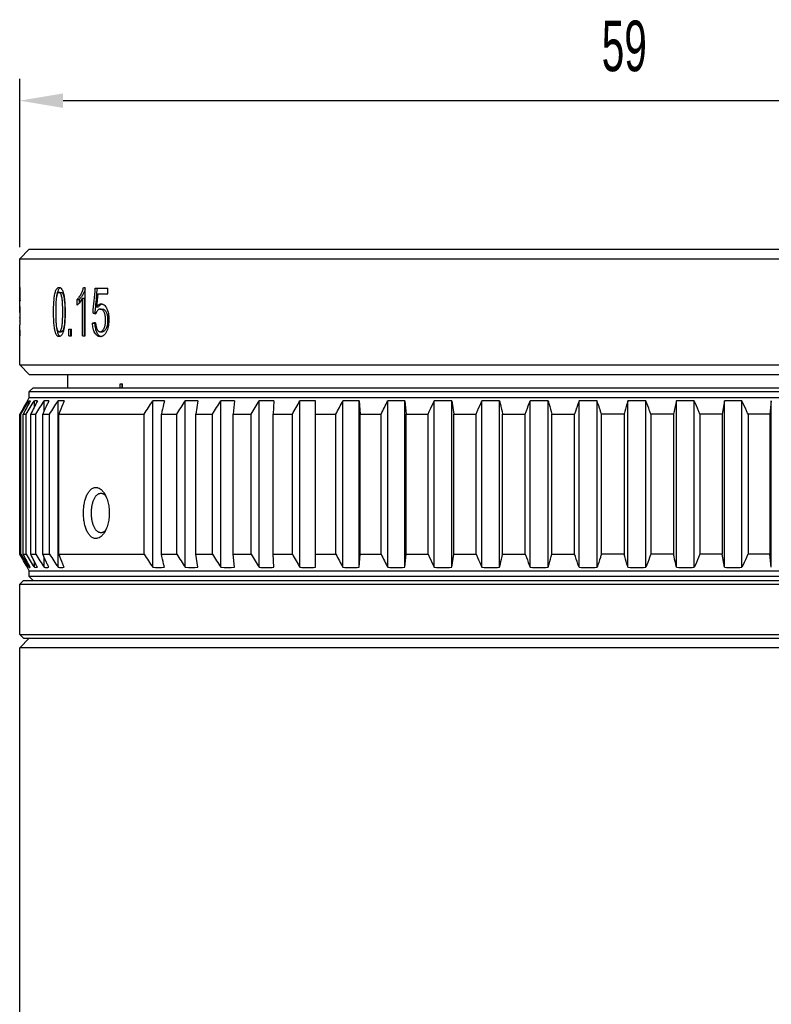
# Model space of a CAD drawing. Header units: millimetres. Extents: x 115 to 346, y 101 to 237.
# Tile 13 of 15: x 115 to 167, y 169 to 237. Entities that reach past the tile are written whole.
import ezdxf

# ---------------------------------------------------------------- set-up
doc = ezdxf.new("R2010")
doc.units = ezdxf.units.MM
doc.header["$LTSCALE"] = 23.1
doc.header["$PDMODE"] = 3
doc.header["$PDSIZE"] = 8
doc.layers.get('0').update_dxf_attribs({"linetype": 'CONTINUOUS'})
doc.layers.get('Defpoints').update_dxf_attribs({"linetype": 'CONTINUOUS'})
doc.layers.add('02___PRT_ALL_AXES', color=7, linetype='CONTINUOUS')
doc.layers.add('LAY0010', color=7, linetype='CONTINUOUS')
doc.styles.get("Standard").update_dxf_attribs({"font": 'txt', "width": 0.6})
doc.dimstyles.new('DIMSTYLE_2', dxfattribs={"dimtxt": 3.5, "dimasz": 3, "dimexe": 1.5, "dimexo": 0.8, "dimgap": 0.875, "dimtad": 1, "dimdec": 3, "dimlfac": 0.75, "dimdsep": 46, "dimtxsty": 'STANDARD', "dimblk": '_FILLED', "dimblk1": '_FILLED', "dimblk2": '_FILLED', "dimcen": 0.09, "dimadec": 3, "dimazin": 2, "dimtp": 0.001, "dimtm": 0.001, "dimtfac": 1, "dimtdec": 3, "dimtofl": 0, "dimtmove": 0, "dimatfit": 3, "dimldrblk": '_FILLED', "dimfxl": 1, "dimtolj": 1, "dimarcsym": 0})

# ---------------------------------------------------------------- blocks, each defined once
blk = doc.blocks.new('_FILLED')
at = {"color": 0, "linetype": 'ByBlock'}
blk.add_solid([(0, 0), (-1, 0.167), (-1, -0.167)], dxfattribs=at)
blk = doc.blocks.new('*D4')
at = {"color": 0, "linetype": 'Continuous', "lineweight": -2}
for p, q in [((114.747, 221.417), (114.747, 233.058)), ((193.414, 221.417), (193.414, 233.058)), ((117.747, 231.558), (190.414, 231.558))]:
    blk.add_line(p, q, dxfattribs=at)
at = {"layer": 'Defpoints', "color": 0}
for p in [(193.414, 231.558), (114.747, 220.617), (193.414, 220.617)]:
    blk.add_point(p, dxfattribs=at)
at = {"color": 0, "lineweight": -2, "xscale": 3, "yscale": 3, "zscale": 3, "rotation": 180}
blk.add_blockref('_FILLED', (114.747, 231.558), dxfattribs=at)
at = {"color": 0, "lineweight": -2, "xscale": 3, "yscale": 3, "zscale": 3}
blk.add_blockref('_FILLED', (193.414, 231.558), dxfattribs=at)
at = {"color": 0, "insert": (156.589, 237.099), "char_height": 3.5, "attachment_point": 2, "line_spacing_factor": 0.9}
blk.add_mtext('\\A1;59', dxfattribs=at)

msp = doc.modelspace()

# ---------------------------------------------------------------- linework, layer by layer
at = {"linetype": 'Continuous'}
for p, q in [((115.0141, 198.3551), (114.7475, 198.0885)), ((115.0141, 198.3551), (193.1475, 198.3551)), ((114.7475, 194.6218), (114.7475, 198.0885)), ((114.7475, 198.0885), (193.4141, 198.0885)), ((115.0141, 194.3551), (114.7475, 194.6218)), ((114.7475, 194.6218), (193.4141, 194.6218)), ((115.0141, 194.3551), (193.1475, 194.3551))]:
    msp.add_line(p, q, dxfattribs=at)
at = {"layer": '02___PRT_ALL_AXES', "linetype": 'Continuous'}
for p, q in [((115.4141, 221.284), (114.7475, 220.6173)), ((115.4141, 221.284), (192.7475, 221.284)), ((114.7475, 218.6309), (114.7475, 220.6173)), ((114.7475, 220.6173), (193.4141, 220.6173)), ((114.7475, 216.9046), (114.7475, 218.2545)), ((114.7482, 218.2922), (114.7624, 218.2922)), ((114.7509, 218.3652), (114.7507, 218.3837)), ((114.7513, 218.3403), (114.7509, 218.3652)), ((114.7519, 218.2922), (114.7513, 218.3403)), ((117.4749, 218.2922), (117.6219, 218.2922)), ((119.1628, 218.6309), (119.2851, 218.6309)), ((119.2851, 215.284), (119.2851, 218.6309)), ((119.9822, 218.5718), (120.8392, 218.5718)), ((120.1467, 218.1807), (120.0561, 217.2849)), ((120.1467, 218.1807), (120.8392, 218.1807)), ((120.8392, 218.1807), (120.8392, 218.5718)), ((114.7572, 217.7055), (114.7572, 217.7146)), ((117.2815, 217.8801), (117.2812, 217.8783)), ((118.7292, 217.3986), (118.7292, 217.7942)), ((118.7292, 217.7942), (118.8754, 217.7942)), ((118.8754, 217.5523), (118.8754, 217.7942)), ((119.096, 215.284), (119.096, 217.892)), ((119.096, 217.892), (119.2418, 217.892)), ((119.2418, 215.284), (119.2418, 217.892)), ((114.7534, 217.2212), (114.7545, 217.3119)), ((114.7545, 217.3119), (114.7548, 217.3362)), ((119.8223, 216.8597), (119.967, 216.8595)), ((120.0561, 217.2849), (120.2005, 217.2849)), ((120.3206, 217.1325), (120.4645, 217.1325)), ((114.7475, 216.5128), (114.7475, 216.5605)), ((114.7475, 215.6773), (114.7475, 216.0517)), ((114.7485, 216.3188), (114.7484, 216.3245)), ((114.7486, 216.3067), (114.7485, 216.3188)), ((119.7865, 216.1571), (119.9314, 216.1571)), ((114.7475, 215.6773), (114.7689, 215.6773)), ((114.7568, 215.5689), (114.7558, 215.6774)), ((114.7689, 215.284), (114.7689, 215.6773)), ((117.4766, 215.5636), (117.6236, 215.5636)), ((118.1465, 215.284), (118.1465, 215.7501)), ((118.1465, 215.7501), (118.3387, 215.7501)), ((118.2932, 215.284), (118.2932, 215.7501)), ((118.3387, 215.284), (118.3387, 215.7501)), ((120.3241, 215.5636), (120.468, 215.5636)), ((114.7475, 213.284), (114.7475, 215.284)), ((114.7475, 215.284), (114.7689, 215.284)), ((118.1465, 215.284), (118.3387, 215.284)), ((119.096, 215.284), (119.2851, 215.284)), ((115.4141, 212.6173), (114.7475, 213.284)), ((114.7475, 213.284), (193.4141, 213.284)), ((115.4141, 212.6173), (192.7475, 212.6173)), ((118.0808, 211.6885), (118.0808, 212.6173)), ((121.6929, 211.9506), (121.8697, 211.9506)), ((121.8391, 211.6885), (121.8391, 211.9506)), ((115.4141, 194.3551), (114.7475, 193.6885)), ((114.7475, 154.3551), (114.7475, 193.6885)), ((193.4141, 193.6885), (114.7475, 193.6885))]:
    msp.add_line(p, q, dxfattribs=at)
for centre, radius, start, end in [((92.0511, 217.725), 22.7061, 359.973705, 1.006513), ((79.0144, 217.7519), 35.7428, 359.33367, 359.925673), ((85.1863, 217.7039), 29.5825, 359.240874, 0.0031), ((114.0498, 217.3739), 3.8116, 5.113625, 5.519569), ((146.2831, 216.5526), 31.5357, 179.360905, 179.985709), ((206.903, 215.9079), 92.1589, 179.183473, 179.380478), ((184.863, 215.3393), 70.1217, 178.720876, 179.002292), ((146.3457, 216.5755), 31.5983, 180.113634, 180.455244), ((142.9707, 216.056), 28.2232, 179.466731, 180.008974), ((149.2416, 215.9853), 34.4945, 179.044795, 179.446122), ((84.5823, 215.3174), 30.1755, 359.936457, 0.47745), ((120.8906, 216.3674), 3.6304, 187.177327, 188.256117), ((120.5305, 216.3164), 3.2667, 188.276629, 188.507178), ((114.7913, 216.3591), 3.0729, 350.134298, 350.465745), ((115.7999, 216.2768), 2.0491, 351.09768, 351.719784), ((120.4558, 215.5786), 0.3499, 249.561359, 251.770435), ((120.4594, 215.5898), 0.3617, 251.781562, 259.562993)]:
    msp.add_arc(centre, radius, start, end, dxfattribs=at)
for centre, major_axis, ratio, start_param, end_param in [((154.0808, 216.8022), (39.3323, -2.5984), 0.1121711, -2.6205792, -2.6108015), ((154.0808, 216.8097), (39.1987, -2.5896), 0.1121711, -2.6191052, -2.6161447), ((154.0808, 216.162), (39.3331, 1.6438), 0.0736206, 2.6158299, 2.6267645), ((154.0808, 216.1571), (39.1996, 1.6382), 0.0736206, 2.6216459, 2.6252879)]:
    msp.add_ellipse(centre, major_axis=major_axis, ratio=ratio, start_param=start_param, end_param=end_param, dxfattribs=at)
for points, knots in [([(114.7475, 218.6106), (114.7475, 218.6136), (114.7475, 218.6179), (114.7476, 218.623), (114.7476, 218.6259), (114.7478, 218.628), (114.7479, 218.6296), (114.748, 218.6304), (114.7482, 218.6309), (114.7483, 218.6309)], [0, 0, 0, 0, 0.4501831, 0.6215886, 0.7588451, 0.8635871, 0.9374971, 0.9820914, 1, 1, 1, 1]), ([(114.7507, 218.3837), (114.7499, 218.4332), (114.7489, 218.4985), (114.7477, 218.5741), (114.7475, 218.6002), (114.7475, 218.6106)], [0, 0, 0, 0, 0.6549214, 0.8636886, 1, 1, 1, 1]), ([(114.7482, 218.2922), (114.7481, 218.292), (114.748, 218.2911), (114.7478, 218.2895), (114.7477, 218.2868), (114.7476, 218.283), (114.7476, 218.2779), (114.7475, 218.2683), (114.7475, 218.2604), (114.7475, 218.2547)], [0, 0, 0, 0, 0.0186536, 0.0618399, 0.1327518, 0.2342047, 0.368977, 0.5401601, 1, 1, 1, 1]), ([(114.7537, 218.1239), (114.7534, 218.1374), (114.7529, 218.1627), (114.7521, 218.1979), (114.7513, 218.2275), (114.7507, 218.2485), (114.7502, 218.2623), (114.7498, 218.2705), (114.7495, 218.2773), (114.7492, 218.2826), (114.749, 218.2867), (114.7487, 218.2893), (114.7486, 218.2908), (114.7485, 218.2915), (114.7484, 218.2919), (114.7483, 218.2921), (114.7482, 218.2922)], [0, 0, 0, 0, 0.2402405, 0.4509889, 0.6273113, 0.7679512, 0.8251552, 0.8737231, 0.913766, 0.9455894, 0.9696285, 0.9863602, 0.9921427, 0.9962875, 0.9988655, 1, 1, 1, 1]), ([(114.7483, 218.6309), (114.7485, 218.6307), (114.7487, 218.6294), (114.7492, 218.6269), (114.7497, 218.6226), (114.7502, 218.6166), (114.7509, 218.6086), (114.7516, 218.5985), (114.7523, 218.5861), (114.7534, 218.5647), (114.755, 218.532), (114.7568, 218.4851), (114.7588, 218.4283), (114.76, 218.3871), (114.7606, 218.3649)], [0, 0, 0, 0, 0.0040993, 0.0136674, 0.0293717, 0.0518902, 0.0818078, 0.1197316, 0.1663327, 0.2218575, 0.3601176, 0.5359199, 0.7502144, 1, 1, 1, 1]), ([(114.7606, 218.3649), (114.7632, 218.265), (114.7676, 218.0453), (114.7688, 217.8254), (114.7688, 217.7055)], [0, 0, 0, 0, 0.4545082, 1, 1, 1, 1]), ([(117.1338, 217.8783), (117.1459, 217.9803), (117.1677, 218.1282), (117.2141, 218.3132), (117.2433, 218.3965), (117.2596, 218.4347)], [0, 0, 0, 0, 0.5383523, 0.782176, 1, 1, 1, 1]), ([(117.2596, 218.4347), (117.2731, 218.4658), (117.3007, 218.5207), (117.3541, 218.5858), (117.414, 218.6236), (117.4567, 218.6308), (117.4766, 218.6309)], [0, 0, 0, 0, 0.3281842, 0.5917201, 0.8067895, 1, 1, 1, 1]), ([(117.3054, 218.0547), (117.3031, 218.0413), (117.2939, 217.9827), (117.2861, 217.9238), (117.2807, 217.8783)], [0, 0, 0, 0, 0.2281577, 1, 1, 1, 1]), ([(117.3127, 218.0529), (117.3094, 218.0393), (117.2965, 217.9822), (117.2874, 217.9242), (117.2815, 217.8801)], [0, 0, 0, 0, 0.2392915, 1, 1, 1, 1]), ([(117.4066, 218.4347), (117.3842, 218.3824), (117.3436, 218.257), (117.3175, 218.1281), (117.3054, 218.0547)], [0, 0, 0, 0, 0.4330695, 1, 1, 1, 1]), ([(117.4749, 218.2922), (117.4668, 218.2919), (117.4499, 218.2894), (117.4251, 218.2782), (117.4018, 218.2584), (117.3802, 218.2303), (117.3603, 218.1948), (117.3352, 218.1357), (117.3212, 218.087), (117.3127, 218.0529)], [0, 0, 0, 0, 0.0796492, 0.1644766, 0.2613803, 0.3753783, 0.5075786, 0.6574683, 1, 1, 1, 1]), ([(117.5498, 218.6141), (117.5347, 218.6068), (117.5055, 218.5869), (117.4681, 218.5465), (117.4346, 218.495), (117.4158, 218.456), (117.4066, 218.4347)], [0, 0, 0, 0, 0.2159576, 0.446455, 0.7021666, 1, 1, 1, 1]), ([(117.6522, 218.0212), (117.6471, 218.0401), (117.6365, 218.0768), (117.6187, 218.1293), (117.5991, 218.1766), (117.5775, 218.2172), (117.5541, 218.2499), (117.5292, 218.2742), (117.5025, 218.2889), (117.4838, 218.2921), (117.4749, 218.2922)], [0, 0, 0, 0, 0.1719637, 0.3349518, 0.4854449, 0.6199697, 0.7371284, 0.8370162, 0.9224384, 1, 1, 1, 1]), ([(117.4766, 218.6309), (117.4917, 218.6309), (117.5231, 218.6268), (117.5692, 218.6063), (117.6135, 218.5705), (117.639, 218.5391), (117.6515, 218.5213)], [0, 0, 0, 0, 0.2106975, 0.4374154, 0.6962139, 1, 1, 1, 1]), ([(117.6219, 218.2922), (117.6305, 218.2921), (117.6481, 218.2891), (117.6726, 218.2764), (117.6953, 218.2562), (117.717, 218.2285), (117.7381, 218.1928), (117.7589, 218.1472), (117.7798, 218.0891), (117.7926, 218.0455), (117.7992, 218.0212)], [0, 0, 0, 0, 0.0757688, 0.152851, 0.2388637, 0.3405541, 0.4597485, 0.6016887, 0.7792965, 1, 1, 1, 1]), ([(117.6515, 218.5213), (117.6651, 218.5018), (117.6913, 218.4583), (117.7248, 218.385), (117.7542, 218.3009), (117.7708, 218.241), (117.7787, 218.2098)], [0, 0, 0, 0, 0.210812, 0.4492302, 0.7141103, 1, 1, 1, 1]), ([(117.7787, 218.2098), (117.7887, 218.1713), (117.8062, 218.0918), (117.8347, 217.9269), (117.8503, 217.8002), (117.8592, 217.7146)], [0, 0, 0, 0, 0.2376479, 0.4859783, 1, 1, 1, 1]), ([(118.7292, 217.7942), (118.7798, 217.8484), (118.8787, 217.9729), (118.9586, 218.1101), (118.9967, 218.1852)], [0, 0, 0, 0, 0.4684106, 1, 1, 1, 1]), ([(119.1426, 218.1852), (119.1066, 218.1141), (119.0272, 217.9766), (118.9289, 217.8517), (118.8754, 217.7942)], [0, 0, 0, 0, 0.5038866, 1, 1, 1, 1]), ([(118.9967, 218.1852), (119.0307, 218.2524), (119.0784, 218.3583), (119.1312, 218.5083), (119.153, 218.5891), (119.1628, 218.6309)], [0, 0, 0, 0, 0.4738263, 0.7293378, 1, 1, 1, 1]), ([(119.2852, 218.5412), (119.2688, 218.4845), (119.2268, 218.3634), (119.1738, 218.2467), (119.1426, 218.1852)], [0, 0, 0, 0, 0.4614039, 1, 1, 1, 1]), ([(119.967, 216.8595), (119.9803, 217.0025), (120.0332, 217.5733), (120.0865, 218.1441), (120.1267, 218.5718)], [0, 0, 0, 0, 0.2505012, 1, 1, 1, 1]), ([(117.0926, 216.9279), (117.0926, 217.088), (117.0957, 217.3275), (117.1113, 217.6444), (117.1248, 217.801), (117.1338, 217.8783)], [0, 0, 0, 0, 0.5046404, 0.7547803, 1, 1, 1, 1]), ([(117.2812, 217.8783), (117.271, 217.8014), (117.2567, 217.6449), (117.2448, 217.4081), (117.2389, 217.1684), (117.2379, 217.0081), (117.2379, 216.9279)], [0, 0, 0, 0, 0.2444991, 0.4948646, 0.7471508, 1, 1, 1, 1]), ([(117.7258, 216.9279), (117.7258, 217.0215), (117.7244, 217.2085), (117.7174, 217.4418), (117.7067, 217.627), (117.6953, 217.7635), (117.6791, 217.8951), (117.663, 217.9806), (117.6522, 218.0212)], [0, 0, 0, 0, 0.2558742, 0.5109848, 0.6376669, 0.7629307, 0.8851336, 1, 1, 1, 1]), ([(117.7992, 218.0212), (117.8093, 217.9829), (117.8273, 217.8897), (117.8383, 217.7955), (117.8437, 217.7405)], [0, 0, 0, 0, 0.4173233, 1, 1, 1, 1]), ([(117.8462, 217.7136), (117.8506, 217.6641), (117.8583, 217.5555), (117.8703, 217.2936), (117.8727, 217.0812), (117.8728, 216.9279)], [0, 0, 0, 0, 0.1896651, 0.4152476, 1, 1, 1, 1]), ([(117.8592, 217.7146), (117.8658, 217.65), (117.8754, 217.5197), (117.8863, 217.2574), (117.8885, 217.0598), (117.8886, 216.9279)], [0, 0, 0, 0, 0.2473085, 0.4974457, 1, 1, 1, 1]), ([(118.9201, 217.6092), (118.8901, 217.5697), (118.8445, 217.5127), (118.7798, 217.4431), (118.7464, 217.4123), (118.7292, 217.3986)], [0, 0, 0, 0, 0.5220099, 0.768097, 1, 1, 1, 1]), ([(119.096, 217.892), (119.0712, 217.8395), (119.016, 217.7426), (118.952, 217.6516), (118.9201, 217.6092)], [0, 0, 0, 0, 0.5221385, 1, 1, 1, 1]), ([(120.0561, 217.2849), (120.0785, 217.3154), (120.124, 217.3716), (120.2021, 217.44), (120.2743, 217.4773), (120.333, 217.4917), (120.3623, 217.494), (120.3768, 217.4941)], [0, 0, 0, 0, 0.2857834, 0.5448714, 0.779242, 0.8904579, 1, 1, 1, 1]), ([(120.453, 217.4855), (120.4316, 217.4801), (120.3879, 217.4631), (120.3251, 217.4224), (120.2609, 217.3625), (120.2212, 217.3132), (120.2005, 217.2849)], [0, 0, 0, 0, 0.2013082, 0.4240806, 0.6794267, 1, 1, 1, 1]), ([(120.3768, 217.4941), (120.3944, 217.4938), (120.4302, 217.4908), (120.4836, 217.4774), (120.5361, 217.4535), (120.6062, 217.4061), (120.6874, 217.3198), (120.7382, 217.2368), (120.7625, 217.1911)], [0, 0, 0, 0, 0.1028113, 0.2081263, 0.3184995, 0.4363346, 0.6990578, 1, 1, 1, 1]), ([(114.7662, 217.312), (114.7657, 217.2751), (114.7637, 217.1393), (114.7608, 217.0036), (114.7587, 216.9046)], [0, 0, 0, 0, 0.2715116, 1, 1, 1, 1]), ([(117.2058, 215.5721), (117.1992, 215.5959), (117.1871, 215.645), (117.1658, 215.7477), (117.1445, 215.8827), (117.1258, 216.0502), (117.1076, 216.2811), (117.0951, 216.5742), (117.0927, 216.8097), (117.0926, 216.9279)], [0, 0, 0, 0, 0.0543826, 0.1113133, 0.2306157, 0.3548544, 0.4819011, 0.7399886, 1, 1, 1, 1]), ([(117.2379, 216.9279), (117.2379, 216.8343), (117.2392, 216.6473), (117.2454, 216.4141), (117.255, 216.2288), (117.2654, 216.0923), (117.2802, 215.9606), (117.2952, 215.875), (117.3052, 215.8342)], [0, 0, 0, 0, 0.2558788, 0.5110131, 0.6377182, 0.7630098, 0.8852234, 1, 1, 1, 1]), ([(117.6524, 215.8365), (117.6631, 215.8771), (117.6792, 215.9624), (117.6953, 216.0938), (117.7067, 216.2301), (117.7173, 216.415), (117.7244, 216.6478), (117.7258, 216.8344), (117.7258, 216.9279)], [0, 0, 0, 0, 0.1149547, 0.2371668, 0.3624125, 0.4890803, 0.7441552, 1, 1, 1, 1]), ([(117.8728, 216.9279), (117.8727, 216.819), (117.871, 216.6242), (117.862, 216.3614), (117.8485, 216.1548), (117.8353, 216.0343), (117.8276, 215.9817)], [0, 0, 0, 0, 0.3445507, 0.6166104, 0.8319549, 1, 1, 1, 1]), ([(117.8886, 216.9279), (117.8886, 216.7682), (117.8848, 216.5293), (117.8666, 216.2133), (117.8511, 216.0571), (117.8411, 215.9801)], [0, 0, 0, 0, 0.5044334, 0.7545125, 1, 1, 1, 1]), ([(120.1385, 217.0421), (120.1115, 217.0114), (120.0603, 216.9382), (120.0265, 216.8554), (120.0128, 216.8097)], [0, 0, 0, 0, 0.4613242, 1, 1, 1, 1]), ([(120.3206, 217.1325), (120.3046, 217.1323), (120.272, 217.1285), (120.2242, 217.1115), (120.1785, 217.0825), (120.1515, 217.0566), (120.1385, 217.0421)], [0, 0, 0, 0, 0.2292575, 0.4663076, 0.7206138, 1, 1, 1, 1]), ([(120.5871, 216.9296), (120.5706, 216.9613), (120.5363, 217.0186), (120.4794, 217.0767), (120.4305, 217.1072), (120.383, 217.127), (120.3451, 217.1325), (120.3206, 217.1325)], [0, 0, 0, 0, 0.3034603, 0.564488, 0.6812957, 0.7913306, 1, 1, 1, 1]), ([(120.4645, 217.1325), (120.4792, 217.1325), (120.5075, 217.1301), (120.5475, 217.1191), (120.5838, 217.1019), (120.6289, 217.071), (120.682, 217.0151), (120.7144, 216.9606), (120.7305, 216.9296)], [0, 0, 0, 0, 0.1249184, 0.2398347, 0.3510815, 0.4647111, 0.7029575, 1, 1, 1, 1]), ([(120.6916, 216.3776), (120.6914, 216.4277), (120.6884, 216.527), (120.6741, 216.6494), (120.6547, 216.7436), (120.631, 216.83), (120.6064, 216.8915), (120.5871, 216.9296)], [0, 0, 0, 0, 0.2650529, 0.5254527, 0.6516253, 0.7735748, 1, 1, 1, 1]), ([(120.7305, 216.9296), (120.7474, 216.8963), (120.7775, 216.8231), (120.8094, 216.6994), (120.8306, 216.5492), (120.8346, 216.4391), (120.8348, 216.3776)], [0, 0, 0, 0, 0.1977925, 0.4174837, 0.6746504, 1, 1, 1, 1]), ([(120.7625, 217.1911), (120.7903, 217.1376), (120.8405, 217.0212), (120.8901, 216.8311), (120.9181, 216.626), (120.9234, 216.4851), (120.9234, 216.414)], [0, 0, 0, 0, 0.2259249, 0.4728603, 0.7335538, 1, 1, 1, 1]), ([(119.9479, 215.4811), (119.9229, 215.5264), (119.8775, 215.626), (119.8303, 215.79), (119.7996, 215.9695), (119.7896, 216.0938), (119.7865, 216.1571)], [0, 0, 0, 0, 0.2214103, 0.4664825, 0.7286755, 1, 1, 1, 1]), ([(119.9314, 216.1571), (119.9348, 216.0856), (119.9459, 215.9544), (119.9791, 215.7739), (120.0255, 215.6184), (120.0682, 215.5252), (120.0925, 215.4811)], [0, 0, 0, 0, 0.3067399, 0.5626135, 0.7846827, 1, 1, 1, 1]), ([(119.9992, 216.1935), (120.0026, 216.15), (120.0111, 216.0642), (120.0285, 215.9587), (120.048, 215.8781), (120.0702, 215.8046), (120.0923, 215.7524), (120.1099, 215.7205)], [0, 0, 0, 0, 0.2677946, 0.5288211, 0.654797, 0.7762811, 1, 1, 1, 1]), ([(120.5841, 215.7859), (120.5937, 215.8063), (120.6119, 215.8487), (120.6348, 215.9159), (120.6535, 215.9873), (120.6734, 216.088), (120.6883, 216.2186), (120.6916, 216.3243), (120.6916, 216.3776)], [0, 0, 0, 0, 0.1113743, 0.2284235, 0.3506004, 0.4767031, 0.7361797, 1, 1, 1, 1]), ([(120.8348, 216.3776), (120.8348, 216.3128), (120.8304, 216.1954), (120.8087, 216.0356), (120.7759, 215.9021), (120.7449, 215.8229), (120.7275, 215.7859)], [0, 0, 0, 0, 0.3210673, 0.5805218, 0.7976871, 1, 1, 1, 1]), ([(120.9234, 216.414), (120.9233, 216.344), (120.9184, 216.2052), (120.8931, 216.0016), (120.8494, 215.8093), (120.8067, 215.6882), (120.7826, 215.6311)], [0, 0, 0, 0, 0.2623637, 0.520165, 0.7677622, 1, 1, 1, 1]), ([(117.4766, 215.2271), (117.4634, 215.2275), (117.4364, 215.2307), (117.3964, 215.2449), (117.3577, 215.271), (117.3215, 215.3094), (117.2877, 215.3596), (117.2568, 215.4213), (117.2291, 215.4932), (117.2133, 215.5449), (117.2058, 215.5721)], [0, 0, 0, 0, 0.0845423, 0.1723725, 0.2688972, 0.3797536, 0.5079105, 0.6547305, 0.8196377, 1, 1, 1, 1]), ([(117.2997, 215.8331), (117.3072, 215.7834), (117.3224, 215.6958), (117.3424, 215.6092), (117.3527, 215.5721)], [0, 0, 0, 0, 0.5664201, 1, 1, 1, 1]), ([(117.3052, 215.8342), (117.3101, 215.8153), (117.32, 215.7786), (117.3368, 215.7262), (117.3553, 215.679), (117.3761, 215.6385), (117.3986, 215.6057), (117.423, 215.5815), (117.4493, 215.5669), (117.4678, 215.5637), (117.4766, 215.5636)], [0, 0, 0, 0, 0.172613, 0.3360664, 0.4867537, 0.621143, 0.7378996, 0.8372306, 0.9222618, 1, 1, 1, 1]), ([(117.3527, 215.5721), (117.3645, 215.5298), (117.3882, 215.4552), (117.4279, 215.3704), (117.4628, 215.3179), (117.4894, 215.2865), (117.5181, 215.2613), (117.5392, 215.2487), (117.5501, 215.2437)], [0, 0, 0, 0, 0.3346205, 0.5956946, 0.7101125, 0.8140238, 0.9083154, 1, 1, 1, 1]), ([(117.4766, 215.5636), (117.4854, 215.564), (117.504, 215.5673), (117.5307, 215.5821), (117.5554, 215.6069), (117.5784, 215.6402), (117.5997, 215.6811), (117.6192, 215.7284), (117.6369, 215.7808), (117.6474, 215.8175), (117.6524, 215.8365)], [0, 0, 0, 0, 0.0772965, 0.1624674, 0.2627402, 0.3807955, 0.5157909, 0.6658733, 0.8282087, 1, 1, 1, 1]), ([(117.7024, 215.4227), (117.6879, 215.3914), (117.6582, 215.3362), (117.6017, 215.2714), (117.54, 215.2344), (117.4967, 215.2272), (117.4766, 215.2271)], [0, 0, 0, 0, 0.3284492, 0.5927541, 0.8082929, 1, 1, 1, 1]), ([(117.7994, 215.8365), (117.7929, 215.8119), (117.7801, 215.768), (117.759, 215.7094), (117.738, 215.6633), (117.7171, 215.6274), (117.696, 215.5999), (117.6741, 215.58), (117.65, 215.5672), (117.6325, 215.564), (117.6236, 215.5636)], [0, 0, 0, 0, 0.2224379, 0.4005186, 0.5447915, 0.6648123, 0.7640742, 0.8466707, 0.9219673, 1, 1, 1, 1]), ([(117.8188, 215.8326), (117.8058, 215.7577), (117.7761, 215.6184), (117.7301, 215.483), (117.7024, 215.4227)], [0, 0, 0, 0, 0.5339488, 1, 1, 1, 1]), ([(117.8243, 215.9597), (117.8224, 215.9479), (117.8156, 215.9065), (117.807, 215.8654), (117.7994, 215.8365)], [0, 0, 0, 0, 0.2866113, 1, 1, 1, 1]), ([(117.8411, 215.9801), (117.8397, 215.9691), (117.8338, 215.9257), (117.8272, 215.8824), (117.8218, 215.8501)], [0, 0, 0, 0, 0.2523077, 1, 1, 1, 1]), ([(120.3241, 215.2271), (120.2896, 215.2275), (120.237, 215.2337), (120.1699, 215.2571), (120.1018, 215.2939), (120.0207, 215.3659), (119.9712, 215.4398), (119.9479, 215.4811)], [0, 0, 0, 0, 0.2167439, 0.3284209, 0.4451779, 0.7017279, 1, 1, 1, 1]), ([(120.0925, 215.4811), (120.1081, 215.4535), (120.1402, 215.4028), (120.1972, 215.3366), (120.2608, 215.2847), (120.3088, 215.2599), (120.3336, 215.2507)], [0, 0, 0, 0, 0.2798752, 0.5282913, 0.7668202, 1, 1, 1, 1]), ([(120.1099, 215.7205), (120.1236, 215.6964), (120.1519, 215.6527), (120.2044, 215.6009), (120.2629, 215.5699), (120.3043, 215.5637), (120.3241, 215.5636)], [0, 0, 0, 0, 0.2981821, 0.5582212, 0.7868264, 1, 1, 1, 1]), ([(120.3241, 215.5636), (120.3362, 215.5638), (120.3609, 215.5661), (120.3975, 215.5762), (120.4333, 215.5941), (120.4809, 215.6296), (120.535, 215.6931), (120.5683, 215.7531), (120.5841, 215.7859)], [0, 0, 0, 0, 0.1010224, 0.2047532, 0.3141735, 0.4319395, 0.6964776, 1, 1, 1, 1]), ([(120.7826, 215.6311), (120.7689, 215.5995), (120.7405, 215.5389), (120.6921, 215.455), (120.6384, 215.3827), (120.58, 215.3239), (120.5185, 215.2789), (120.4545, 215.2481), (120.3894, 215.2308), (120.3456, 215.2272), (120.3241, 215.2271)], [0, 0, 0, 0, 0.1591654, 0.3090146, 0.4474583, 0.5741174, 0.6903652, 0.7982065, 0.9004846, 1, 1, 1, 1]), ([(120.7275, 215.7859), (120.7109, 215.7514), (120.6774, 215.6913), (120.6233, 215.6289), (120.5787, 215.5953), (120.5449, 215.5777), (120.5079, 215.5665), (120.4817, 215.5639), (120.468, 215.5636)], [0, 0, 0, 0, 0.3191631, 0.5703622, 0.6800705, 0.7821825, 0.8860623, 1, 1, 1, 1])]:
    msp.add_open_spline(points, degree=3, knots=knots, dxfattribs=at)
msp.add_open_spline([(119.8223, 216.8597), (119.8752, 217.4305), (119.9285, 218.0012), (119.9822, 218.5718)], degree=3, dxfattribs=at)
at = {"layer": 'LAY0010', "linetype": 'Continuous'}
for p, q in [((121.6929, 211.6885), (121.6929, 211.9506)), ((121.8697, 211.6885), (121.8697, 211.9506)), ((115.6808, 211.6885), (115.4141, 211.4218)), ((115.4141, 211.0218), (115.4141, 211.4218)), ((115.4141, 211.4218), (192.7475, 211.4218)), ((115.6808, 211.6885), (192.4808, 211.6885)), ((115.2802, 210.7899), (115.4141, 211.0218)), ((115.2808, 210.7909), (115.2808, 210.7821)), ((115.3739, 210.5805), (115.3739, 210.7821)), ((115.4141, 211.0218), (192.7475, 211.0218)), ((115.7616, 210.3525), (115.7616, 210.7821)), ((116.441, 210.088), (116.441, 210.7821)), ((117.4068, 199.2615), (117.4068, 210.7821)), ((123.9563, 199.2615), (123.9563, 210.7821)), ((126.2028, 199.2615), (126.2028, 210.7821)), ((127.0873, 210.7821), (126.9312, 209.8671)), ((128.6615, 199.2615), (128.6615, 210.7821)), ((129.6197, 210.7821), (129.515, 209.8671)), ((131.3137, 199.2615), (131.3137, 210.7821)), ((132.3383, 210.7821), (132.2858, 209.8671)), ((134.1392, 199.2615), (134.1392, 210.7821)), ((135.2224, 199.2615), (135.2224, 210.7821)), ((137.1164, 199.2615), (137.1164, 210.7821)), ((138.25, 199.2615), (138.25, 210.7821)), ((138.25, 210.7821), (138.3026, 209.8671)), ((140.2227, 199.2615), (140.2227, 210.7821)), ((141.3981, 199.2615), (141.3981, 210.7821)), ((141.3981, 210.7821), (141.5029, 209.8671)), ((143.4345, 199.2615), (143.4345, 210.7821)), ((144.6427, 199.2615), (144.6427, 210.7821)), ((144.6427, 210.7821), (144.7988, 209.8671)), ((146.7273, 199.2615), (146.7273, 210.7821)), ((147.9592, 199.2615), (147.9592, 210.7821)), ((150.0761, 199.2615), (150.0761, 210.7821)), ((151.3222, 199.2615), (151.3222, 210.7821)), ((153.4554, 199.2615), (153.4554, 210.7821)), ((154.7062, 199.2615), (154.7062, 210.7821)), ((156.8394, 199.2615), (156.8394, 210.7821)), ((158.0855, 199.2615), (158.0855, 210.7821)), ((160.2024, 199.2615), (160.2024, 210.7821)), ((161.4343, 199.2615), (161.4343, 210.7821)), ((163.5189, 210.7821), (163.3627, 209.8671)), ((163.5189, 199.2615), (163.5189, 210.7821)), ((164.7271, 199.2615), (164.7271, 210.7821)), ((166.7635, 210.7821), (166.6587, 209.8671)), ((166.7635, 199.2615), (166.7635, 210.7821)), ((114.7584, 200.1765), (114.7584, 209.8671)), ((114.7584, 209.8671), (114.8272, 209.8671)), ((114.8272, 200.1765), (114.8272, 209.8671)), ((114.9888, 200.1765), (114.9888, 209.8671)), ((114.9888, 209.8671), (115.1948, 209.8671)), ((115.1948, 200.1765), (115.1948, 209.8671)), ((115.5168, 200.1765), (115.5168, 209.8671)), ((115.5168, 209.8671), (115.8583, 209.8671)), ((115.8583, 200.1765), (115.8583, 209.8671)), ((116.3382, 200.1765), (116.3382, 209.8671)), ((116.3382, 209.8671), (116.8128, 209.8671)), ((116.8128, 200.1765), (116.8128, 209.8671)), ((117.4469, 200.1765), (117.4469, 209.8671)), ((117.4469, 209.8671), (123.3622, 209.8671)), ((123.3622, 200.1765), (123.3622, 209.8671)), ((124.554, 200.1765), (124.554, 209.8671)), ((124.554, 209.8671), (125.6201, 209.8671)), ((125.6201, 200.1765), (125.6201, 209.8671)), ((126.9312, 200.1765), (126.9312, 209.8671)), ((126.9312, 209.8671), (128.0947, 209.8671)), ((128.0947, 200.1765), (128.0947, 209.8671)), ((129.515, 200.1765), (129.515, 209.8671)), ((129.515, 209.8671), (130.767, 209.8671)), ((130.767, 200.1765), (130.767, 209.8671)), ((132.2858, 200.1765), (132.2858, 209.8671)), ((132.2858, 209.8671), (133.6168, 209.8671)), ((133.6168, 200.1765), (133.6168, 209.8671)), ((135.2224, 209.8671), (136.6223, 209.8671)), ((136.6223, 200.1765), (136.6223, 209.8671)), ((138.3026, 200.1765), (138.3026, 209.8671)), ((138.3026, 209.8671), (139.7606, 209.8671)), ((139.7606, 200.1765), (139.7606, 209.8671)), ((141.5029, 200.1765), (141.5029, 209.8671)), ((141.5029, 209.8671), (143.008, 209.8671)), ((143.008, 200.1765), (143.008, 209.8671)), ((144.7988, 200.1765), (144.7988, 209.8671)), ((144.7988, 209.8671), (146.3396, 209.8671)), ((146.3396, 200.1765), (146.3396, 209.8671)), ((148.1655, 200.1765), (148.1655, 209.8671)), ((148.1655, 209.8671), (149.7301, 209.8671)), ((149.7301, 200.1765), (149.7301, 209.8671)), ((151.5771, 200.1765), (151.5771, 209.8671)), ((151.5771, 209.8671), (153.1538, 209.8671)), ((153.1538, 200.1765), (153.1538, 209.8671)), ((155.0078, 200.1765), (155.0078, 209.8671)), ((156.5845, 209.8671), (155.0078, 209.8671)), ((156.5845, 209.8671), (156.5845, 200.1765)), ((158.4315, 209.8671), (158.4315, 200.1765)), ((159.9961, 209.8671), (158.4315, 209.8671)), ((159.9961, 209.8671), (159.9961, 200.1765)), ((161.822, 209.8671), (161.822, 200.1765)), ((163.3627, 209.8671), (161.822, 209.8671)), ((163.3627, 209.8671), (163.3627, 200.1765)), ((165.1536, 209.8671), (165.1536, 200.1765)), ((166.6587, 209.8671), (165.1536, 209.8671)), ((166.6587, 209.8671), (166.6587, 200.1765)), ((114.7584, 200.1765), (114.8272, 200.1765)), ((114.9888, 200.1765), (115.1948, 200.1765)), ((115.5168, 200.1765), (115.8583, 200.1765)), ((115.7616, 199.2615), (115.7616, 199.6912)), ((116.3382, 200.1765), (116.8128, 200.1765)), ((116.441, 199.2615), (116.441, 199.9557)), ((117.4469, 200.1765), (123.3622, 200.1765)), ((124.554, 200.1765), (125.6201, 200.1765)), ((126.9312, 200.1765), (128.0947, 200.1765)), ((127.0873, 199.2615), (126.9312, 200.1765)), ((129.515, 200.1765), (130.767, 200.1765)), ((129.6197, 199.2615), (129.515, 200.1765)), ((132.2858, 200.1765), (133.6168, 200.1765)), ((132.3383, 199.2615), (132.2858, 200.1765)), ((135.2224, 200.1765), (136.6223, 200.1765)), ((138.25, 199.2615), (138.3026, 200.1765)), ((138.3026, 200.1765), (139.7606, 200.1765)), ((141.3981, 199.2615), (141.5029, 200.1765)), ((141.5029, 200.1765), (143.008, 200.1765)), ((144.6427, 199.2615), (144.7988, 200.1765)), ((144.7988, 200.1765), (146.3396, 200.1765)), ((148.1655, 200.1765), (149.7301, 200.1765)), ((151.5771, 200.1765), (153.1538, 200.1765)), ((156.5845, 200.1765), (155.0078, 200.1765)), ((159.9961, 200.1765), (158.4315, 200.1765)), ((163.3627, 200.1765), (161.822, 200.1765)), ((163.5189, 199.2615), (163.3627, 200.1765)), ((166.6587, 200.1765), (165.1536, 200.1765)), ((166.7635, 199.2615), (166.6587, 200.1765)), ((115.4141, 199.0218), (115.2802, 199.2537)), ((115.2808, 199.2528), (115.2808, 199.2615)), ((115.3739, 199.2615), (115.3739, 199.4631)), ((115.4141, 198.6218), (115.4141, 199.0218)), ((115.4141, 199.0218), (192.7475, 199.0218)), ((115.6808, 198.3551), (115.4141, 198.6218)), ((192.7475, 198.6218), (115.4141, 198.6218))]:
    msp.add_line(p, q, dxfattribs=at)
for centre, radius, start, end in [((115.8703, 210.111), 0.6799, 80.808502, 99.191498), ((116.6029, 209.2858), 1.5051, 83.825916, 96.174084), ((117.6207, 208.1647), 2.6261, 85.32794, 94.67206), ((124.3583, 201.529), 9.2619, 87.51232, 92.48768), ((126.645, 199.5839), 11.207, 87.738494, 92.261506), ((129.1406, 197.6305), 13.1604, 87.913723, 92.086277), ((131.826, 195.7444), 15.0465, 88.048792, 91.951208), ((134.6808, 193.9747), 16.8162, 88.154269, 91.845731), ((137.6832, 192.3752), 18.4157, 88.236213, 91.763787), ((140.8104, 190.9945), 19.7964, 88.29881, 91.70119), ((144.0386, 189.8745), 20.9164, 88.344966, 91.655034), ((147.3432, 189.0492), 21.7416, 88.376668, 91.623332), ((150.6991, 188.5439), 22.247, 88.395207, 91.604793), ((154.0807, 188.377), 22.4139, 88.400828, 91.599172), ((157.4624, 188.5439), 22.247, 88.395207, 91.604793), ((160.8183, 189.0492), 21.7416, 88.376668, 91.623332), ((164.123, 189.8745), 20.9164, 88.344966, 91.655034), ((115.8703, 199.9326), 0.6799, 260.808502, 279.191498), ((116.6029, 200.7578), 1.5051, 263.825916, 276.174084), ((117.6207, 201.8789), 2.6261, 265.32794, 274.67206), ((124.3583, 208.5146), 9.2619, 267.51232, 272.48768), ((126.645, 210.4598), 11.207, 267.738494, 272.261506), ((129.1406, 212.4131), 13.1604, 267.913723, 272.086277), ((131.826, 214.2992), 15.0465, 268.048792, 271.951208), ((134.6808, 216.0689), 16.8162, 268.154269, 271.845731), ((137.6832, 217.6684), 18.4157, 268.236213, 271.763787), ((140.8104, 219.0492), 19.7964, 268.29881, 271.70119), ((144.0386, 220.1692), 20.9164, 268.344966, 271.655034), ((147.3432, 220.9944), 21.7416, 268.376668, 271.623332), ((150.6991, 221.4998), 22.247, 268.395207, 271.604793), ((154.0809, 221.6667), 22.4139, 268.400828, 271.599172), ((157.4624, 221.4998), 22.247, 268.395207, 271.604793), ((160.8183, 220.9944), 21.7416, 268.376668, 271.623332), ((164.123, 220.1692), 20.9164, 268.344966, 271.655034)]:
    msp.add_arc(centre, radius, start, end, dxfattribs=at)
for points in [[(115.2808, 210.7821), (115.1064, 210.4773), (114.9323, 210.1723), (114.7584, 209.8671)], [(114.8272, 209.8671), (115.0092, 210.1723), (115.1914, 210.4773), (115.3739, 210.7821)], [(115.4829, 210.7821), (115.318, 210.4773), (115.1533, 210.1723), (114.9888, 209.8671)], [(115.1948, 209.8671), (115.3835, 210.1723), (115.5724, 210.4773), (115.7616, 210.7821)], [(115.3739, 210.7821), (115.3915, 210.7878), (115.4284, 210.794), (115.4654, 210.7878), (115.4829, 210.7821)], [(115.9789, 210.7821), (115.8246, 210.4773), (115.6705, 210.1722), (115.5168, 209.8671)], [(115.8583, 209.8671), (116.0523, 210.1723), (116.2465, 210.4773), (116.441, 210.7821)], [(116.8128, 209.8671), (117.0105, 210.1723), (117.2085, 210.4773), (117.4068, 210.7821)], [(123.3622, 209.8671), (123.5599, 210.1723), (123.758, 210.4773), (123.9563, 210.7821)], [(125.6201, 209.8671), (125.8141, 210.1723), (126.0083, 210.4773), (126.2028, 210.7821)], [(128.0947, 209.8671), (128.2834, 210.1723), (128.4723, 210.4773), (128.6615, 210.7821)], [(130.767, 209.8671), (130.949, 210.1723), (131.1312, 210.4773), (131.3137, 210.7821)], [(133.6168, 209.8671), (133.7906, 210.1723), (133.9648, 210.4773), (134.1392, 210.7821)], [(136.6223, 209.8671), (136.7867, 210.1723), (136.9514, 210.4773), (137.1164, 210.7821)], [(139.7606, 209.8671), (139.9144, 210.1722), (140.0684, 210.4773), (140.2227, 210.7821)], [(115.2808, 199.2615), (115.1064, 199.5663), (114.9323, 199.8713), (114.7584, 200.1765)], [(114.8272, 200.1765), (115.0092, 199.8713), (115.1914, 199.5663), (115.3739, 199.2615)], [(115.4829, 199.2615), (115.318, 199.5663), (115.1533, 199.8714), (114.9888, 200.1765)], [(115.1948, 200.1765), (115.3835, 199.8713), (115.5724, 199.5663), (115.7616, 199.2615)], [(115.9789, 199.2615), (115.8246, 199.5664), (115.6705, 199.8714), (115.5168, 200.1765)], [(115.8583, 200.1765), (116.0523, 199.8713), (116.2465, 199.5663), (116.441, 199.2615)], [(116.8128, 200.1765), (117.0105, 199.8713), (117.2085, 199.5663), (117.4068, 199.2615)], [(123.3622, 200.1765), (123.5599, 199.8713), (123.758, 199.5663), (123.9563, 199.2615)], [(125.6201, 200.1765), (125.8141, 199.8713), (126.0083, 199.5663), (126.2028, 199.2615)], [(128.0947, 200.1765), (128.2834, 199.8713), (128.4723, 199.5663), (128.6615, 199.2615)], [(130.767, 200.1765), (130.949, 199.8713), (131.1312, 199.5663), (131.3137, 199.2615)], [(133.6168, 200.1765), (133.7906, 199.8713), (133.9648, 199.5663), (134.1392, 199.2615)], [(136.6223, 200.1765), (136.7867, 199.8714), (136.9514, 199.5663), (137.1164, 199.2615)], [(139.7606, 200.1765), (139.9144, 199.8714), (140.0684, 199.5664), (140.2227, 199.2615)], [(115.3739, 199.2615), (115.3915, 199.2559), (115.4284, 199.2496), (115.4654, 199.2559), (115.4829, 199.2615)]]:
    msp.add_open_spline(points, degree=3, dxfattribs=at)
for points, knots in [([(116.7647, 210.7821), (116.7291, 210.7059), (116.5868, 210.401), (116.4447, 210.096), (116.3382, 209.8671)], [0, 0, 0, 0, 0.2499519, 1, 1, 1, 1]), ([(117.8346, 210.7821), (117.8023, 210.7059), (117.6728, 210.401), (117.5437, 210.096), (117.4469, 209.8671)], [0, 0, 0, 0, 0.2499417, 1, 1, 1, 1]), ([(124.7603, 210.7821), (124.7431, 210.7059), (124.6742, 210.4009), (124.6054, 210.0959), (124.554, 209.8671)], [0, 0, 0, 0, 0.2499015, 1, 1, 1, 1]), ([(143.008, 209.8671), (143.0435, 209.9434), (143.1855, 210.2485), (143.3277, 210.5535), (143.4345, 210.7821)], [0, 0, 0, 0, 0.2500477, 1, 1, 1, 1]), ([(146.3396, 209.8671), (146.3719, 209.9434), (146.5009, 210.2485), (146.6302, 210.5535), (146.7273, 210.7821)], [0, 0, 0, 0, 0.2500578, 1, 1, 1, 1]), ([(147.9592, 210.7821), (147.9764, 210.7059), (148.0452, 210.4009), (148.114, 210.0959), (148.1655, 209.8671)], [0, 0, 0, 0, 0.2499015, 1, 1, 1, 1]), ([(149.7301, 209.8671), (149.7589, 209.9434), (149.8741, 210.2485), (149.9895, 210.5535), (150.0761, 210.7821)], [0, 0, 0, 0, 0.2500682, 1, 1, 1, 1]), ([(151.3222, 210.7821), (151.3435, 210.7059), (151.4286, 210.401), (151.5135, 210.0959), (151.5771, 209.8671)], [0, 0, 0, 0, 0.2499107, 1, 1, 1, 1]), ([(153.4554, 210.7821), (153.4302, 210.7059), (153.3295, 210.401), (153.229, 210.0959), (153.1538, 209.8671)], [0, 0, 0, 0, 0.2499207, 1, 1, 1, 1]), ([(155.0078, 209.8671), (154.9827, 209.9434), (154.8823, 210.2485), (154.7817, 210.5535), (154.7062, 210.7821)], [0, 0, 0, 0, 0.2500786, 1, 1, 1, 1]), ([(156.8394, 210.7821), (156.8181, 210.7059), (156.733, 210.401), (156.6481, 210.0959), (156.5845, 209.8671)], [0, 0, 0, 0, 0.2499107, 1, 1, 1, 1]), ([(158.4315, 209.8671), (158.4027, 209.9434), (158.2875, 210.2485), (158.1721, 210.5535), (158.0855, 210.7821)], [0, 0, 0, 0, 0.2500682, 1, 1, 1, 1]), ([(160.2024, 210.7821), (160.1852, 210.7059), (160.1163, 210.4009), (160.0476, 210.0959), (159.9961, 209.8671)], [0, 0, 0, 0, 0.2499015, 1, 1, 1, 1]), ([(161.822, 209.8671), (161.7897, 209.9434), (161.6607, 210.2485), (161.5314, 210.5535), (161.4343, 210.7821)], [0, 0, 0, 0, 0.2500578, 1, 1, 1, 1]), ([(165.1536, 209.8671), (165.1181, 209.9434), (164.9761, 210.2485), (164.8339, 210.5535), (164.7271, 210.7821)], [0, 0, 0, 0, 0.2500477, 1, 1, 1, 1]), ([(120.0171, 201.2551), (119.9881, 201.2551), (119.9293, 201.2609), (119.8429, 201.2867), (119.7591, 201.3293), (119.6788, 201.3882), (119.6023, 201.4625), (119.503, 201.5858), (119.394, 201.7766), (119.2917, 202.044), (119.2163, 202.3484), (119.1701, 202.6785), (119.1546, 203.0218), (119.1701, 203.3651), (119.2163, 203.6952), (119.2917, 203.9996), (119.394, 204.267), (119.503, 204.4578), (119.6023, 204.5811), (119.6788, 204.6555), (119.7591, 204.7143), (119.8429, 204.7569), (119.9293, 204.7827), (119.9881, 204.7885), (120.0171, 204.7885)], [0, 0, 0, 0, 0.0204767, 0.0413686, 0.0632056, 0.0864241, 0.1113465, 0.1381795, 0.1978406, 0.2653366, 0.339504, 0.4184912, 0.5, 0.5815088, 0.660496, 0.7346634, 0.8021593, 0.8618205, 0.8886535, 0.9135759, 0.9367944, 0.9586314, 0.9795233, 1, 1, 1, 1]), ([(120.0171, 204.7885), (120.0416, 204.7885), (120.0911, 204.7844), (120.1914, 204.7599), (120.3166, 204.697), (120.4549, 204.5789), (120.5349, 204.4791), (120.5732, 204.4236)], [0, 0, 0, 0, 0.1061717, 0.2150216, 0.4470372, 0.7070339, 1, 1, 1, 1]), ([(120.5732, 204.4236), (120.6337, 204.336), (120.7413, 204.1352), (120.8562, 203.7976), (120.9283, 203.42), (120.9529, 203.0218), (120.9283, 202.6236), (120.8562, 202.246), (120.7413, 201.9084), (120.6337, 201.7077), (120.5732, 201.62)], [0, 0, 0, 0, 0.1087469, 0.2308959, 0.3628636, 0.5, 0.6371364, 0.7691041, 0.8912532, 1, 1, 1, 1]), ([(120.3635, 201.6551), (120.3412, 201.6551), (120.296, 201.6596), (120.2298, 201.6798), (120.1657, 201.7131), (120.1044, 201.759), (120.0464, 201.817), (119.9712, 201.913), (119.8892, 202.0612), (119.8128, 202.2681), (119.7568, 202.5031), (119.7226, 202.7575), (119.7111, 203.0218), (119.7226, 203.2861), (119.7568, 203.5405), (119.8128, 203.7755), (119.8892, 203.9825), (119.9712, 204.1306), (120.0464, 204.2266), (120.1044, 204.2846), (120.1657, 204.3305), (120.2298, 204.3638), (120.296, 204.384), (120.3412, 204.3885), (120.3635, 204.3885)], [0, 0, 0, 0, 0.0204498, 0.0412875, 0.0630659, 0.0862378, 0.1111354, 0.1379681, 0.1976866, 0.26527, 0.3395021, 0.4185075, 0.5, 0.5814925, 0.660498, 0.73473, 0.8023134, 0.862032, 0.8888646, 0.9137623, 0.9369342, 0.9587126, 0.9795503, 1, 1, 1, 1]), ([(120.3635, 204.3885), (120.3907, 204.3885), (120.4467, 204.3817), (120.5287, 204.3522), (120.6088, 204.304), (120.6579, 204.2621), (120.6818, 204.2386)], [0, 0, 0, 0, 0.2265195, 0.4644674, 0.7207626, 1, 1, 1, 1]), ([(120.6819, 201.805), (120.6579, 201.7816), (120.6088, 201.7396), (120.5287, 201.6915), (120.4467, 201.6619), (120.3907, 201.6551), (120.3635, 201.6551)], [0, 0, 0, 0, 0.2792389, 0.5355344, 0.7734818, 1, 1, 1, 1]), ([(120.5732, 201.62), (120.5349, 201.5645), (120.4549, 201.4647), (120.3166, 201.3466), (120.1914, 201.2837), (120.0911, 201.2592), (120.0416, 201.2551), (120.0171, 201.2551)], [0, 0, 0, 0, 0.2929659, 0.5529628, 0.7849782, 0.8938284, 1, 1, 1, 1]), ([(116.7647, 199.2615), (116.7291, 199.3377), (116.5868, 199.6426), (116.4447, 199.9477), (116.3382, 200.1765)], [0, 0, 0, 0, 0.2499519, 1, 1, 1, 1]), ([(117.8346, 199.2615), (117.8023, 199.3377), (117.6728, 199.6426), (117.5437, 199.9477), (117.4469, 200.1765)], [0, 0, 0, 0, 0.2499417, 1, 1, 1, 1]), ([(124.7603, 199.2615), (124.7431, 199.3377), (124.6742, 199.6427), (124.6054, 199.9477), (124.554, 200.1765)], [0, 0, 0, 0, 0.2499015, 1, 1, 1, 1]), ([(143.008, 200.1765), (143.0435, 200.1002), (143.1855, 199.7951), (143.3277, 199.4901), (143.4345, 199.2615)], [0, 0, 0, 0, 0.2500477, 1, 1, 1, 1]), ([(146.3396, 200.1765), (146.3719, 200.1002), (146.5009, 199.7951), (146.6302, 199.4901), (146.7273, 199.2615)], [0, 0, 0, 0, 0.2500578, 1, 1, 1, 1]), ([(147.9592, 199.2615), (147.9764, 199.3377), (148.0452, 199.6427), (148.114, 199.9477), (148.1655, 200.1765)], [0, 0, 0, 0, 0.2499015, 1, 1, 1, 1]), ([(149.7301, 200.1765), (149.7589, 200.1002), (149.8741, 199.7952), (149.9895, 199.4902), (150.0761, 199.2615)], [0, 0, 0, 0, 0.2500682, 1, 1, 1, 1]), ([(151.3222, 199.2615), (151.3435, 199.3377), (151.4286, 199.6427), (151.5135, 199.9477), (151.5771, 200.1765)], [0, 0, 0, 0, 0.2499107, 1, 1, 1, 1]), ([(153.4554, 199.2615), (153.4302, 199.3377), (153.3295, 199.6427), (153.229, 199.9477), (153.1538, 200.1765)], [0, 0, 0, 0, 0.2499207, 1, 1, 1, 1]), ([(155.0078, 200.1765), (154.9827, 200.1002), (154.8823, 199.7952), (154.7817, 199.4902), (154.7062, 199.2615)], [0, 0, 0, 0, 0.2500786, 1, 1, 1, 1]), ([(156.8394, 199.2615), (156.8181, 199.3377), (156.733, 199.6427), (156.6481, 199.9477), (156.5845, 200.1765)], [0, 0, 0, 0, 0.2499107, 1, 1, 1, 1]), ([(158.4315, 200.1765), (158.4027, 200.1002), (158.2875, 199.7952), (158.1721, 199.4902), (158.0855, 199.2615)], [0, 0, 0, 0, 0.2500682, 1, 1, 1, 1]), ([(160.2024, 199.2615), (160.1852, 199.3377), (160.1163, 199.6427), (160.0476, 199.9477), (159.9961, 200.1765)], [0, 0, 0, 0, 0.2499015, 1, 1, 1, 1]), ([(161.822, 200.1765), (161.7897, 200.1002), (161.6607, 199.7951), (161.5314, 199.4901), (161.4343, 199.2615)], [0, 0, 0, 0, 0.2500578, 1, 1, 1, 1]), ([(165.1536, 200.1765), (165.1181, 200.1002), (164.9761, 199.7951), (164.8339, 199.4901), (164.7271, 199.2615)], [0, 0, 0, 0, 0.2500477, 1, 1, 1, 1])]:
    msp.add_open_spline(points, degree=3, knots=knots, dxfattribs=at)

# ---------------------------------------------------------------- dimensions: what is measured, and where the dimension line sits
at = {"linetype": 'Continuous'}
dim = msp.add_linear_dim(base=(193.4141, 231.5576), p1=(114.7475, 220.6173), p2=(193.4141, 220.6173), dimstyle='DIMSTYLE_2', dxfattribs=at)
dim.commit()
dim.dimension.update_dxf_attribs({"geometry": '*D4', "text_midpoint": (156.5888, 231.5576), "dimtype": 160})

doc.saveas('drawing.dxf')
